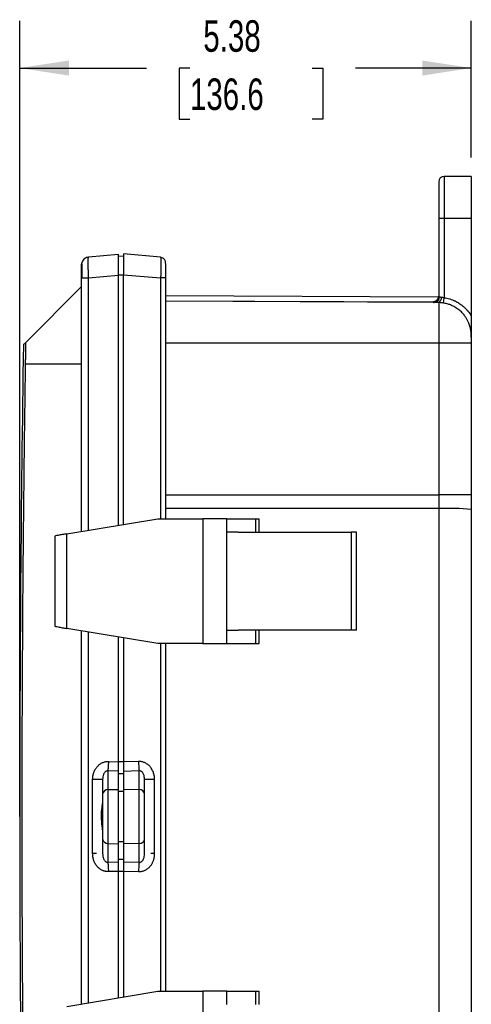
# Model space of a CAD drawing. Header units: inches. Extents: x 1.1 to 48.4, y 1.1 to 37.1.
# Tile 19 of 22: x 29.4 to 34.8, y 13.7 to 25.4. Entities that reach past the tile are written whole.
import ezdxf

# ---------------------------------------------------------------- set-up
doc = ezdxf.new("R2010")
doc.units = ezdxf.units.IN
doc.header["$LTSCALE"] = 4.5
doc.header["$MEASUREMENT"] = 0
doc.layers.add('DIMENSIONS', color=140, linetype='Continuous', lineweight=25)
doc.styles.add('SLDTEXTSTYLE0', font='TXT', dxfattribs={"width": 0.7})
doc.dimstyles.new('SLDDIMSTYLE0', dxfattribs={"dimtxt": 0.382324, "dimasz": 0.585, "dimexe": 0, "dimexo": 0.0625, "dimgap": 0.095581, "dimtad": 0, "dimtih": 1, "dimtoh": 1, "dimrnd": 1e-09, "dimzin": 12, "dimdsep": 46, "dimtxsty": 'SLDTEXTSTYLE0', "dimsah": 1, "dimcen": 0.09, "dimadec": 0, "dimazin": 3, "dimtfac": 1, "dimtofl": 0, "dimtmove": 0, "dimatfit": 3, "dimfxl": 0, "dimfrac": 2, "dimtolj": 1, "dimtzin": 12, "dimarcsym": 0})

# ---------------------------------------------------------------- blocks, each defined once
blk = doc.blocks.new('_D')
at = {"layer": 'DIMENSIONS'}
for p, q in [((29.384, 16.125), (29.384, 25.378)), ((34.761, 23.75), (34.761, 25.378)), ((29.384, 24.815), (30.893, 24.815)), ((31.411, 24.815), (31.283, 24.815)), ((31.283, 24.815), (31.283, 24.208)), ((32.865, 24.815), (32.994, 24.815)), ((32.994, 24.815), (32.994, 24.208)), ((34.761, 24.815), (33.383, 24.815)), ((31.283, 24.208), (31.411, 24.208)), ((32.994, 24.208), (32.865, 24.208))]:
    blk.add_line(p, q, dxfattribs=at)
for points in [[(29.384, 24.815), (29.969, 24.725), (29.969, 24.905)], [(34.761, 24.815), (34.176, 24.905), (34.176, 24.725)]]:
    blk.add_solid(points, dxfattribs=at)
at = {"layer": 'DIMENSIONS', "char_height": 0.375, "attachment_point": 1, "style": 'SLDTEXTSTYLE0'}
for s, insert in [('5.38', (31.57, 25.384)), ('136.6', (31.411, 24.691))]:
    blk.add_mtext(s, dxfattribs=dict(at, insert=insert))

msp = doc.modelspace()

# ---------------------------------------------------------------- linework, layer by layer
for p, q in [((34.438, 23.525), (34.438, 23.025)), ((34.761, 23.525), (34.438, 23.525)), ((34.761, 23.525), (34.761, 23.025)), ((34.373, 23.025), (34.373, 22.089)), ((34.438, 23.025), (34.373, 23.025)), ((34.438, 23.025), (34.438, 22.08)), ((34.761, 23.025), (34.438, 23.025)), ((34.761, 23.025), (34.761, 21.862)), ((30.202, 22.561), (30.203, 22.566)), ((30.203, 22.566), (30.202, 22.561)), ((30.203, 22.566), (30.561, 22.598)), ((30.621, 22.571), (30.561, 22.573)), ((31.062, 22.564), (30.621, 22.603)), ((31.062, 22.564), (31.063, 22.559)), ((30.121, 22.477), (30.124, 22.492)), ((30.124, 22.478), (30.127, 22.476)), ((31.121, 22.499), (31.119, 22.511)), ((30.121, 19.296), (30.121, 22.317)), ((30.203, 22.317), (30.561, 22.348)), ((30.203, 19.31), (30.203, 22.317)), ((30.561, 22.354), (30.621, 22.354)), ((30.561, 19.37), (30.561, 22.348)), ((30.621, 22.354), (31.062, 22.315)), ((30.621, 19.38), (30.621, 22.354)), ((31.062, 22.315), (31.062, 19.448)), ((31.121, 22.315), (31.121, 19.448)), ((29.455, 21.546), (30.121, 22.213)), ((34.372, 22.086), (31.121, 22.101)), ((34.373, 22.094), (34.372, 22.082)), ((34.428, 22.016), (34.438, 22.08)), ((31.121, 22.043), (34.307, 22.029)), ((34.325, 22.024), (31.121, 22.038)), ((34.307, 22.029), (34.307, 22.032)), ((34.307, 22.029), (34.307, 22.024)), ((34.373, 22.022), (34.373, 21.54)), ((34.761, 21.609), (34.761, 21.54)), ((34.373, 21.54), (31.121, 21.54)), ((34.373, 21.54), (34.373, 19.733)), ((34.761, 21.54), (34.373, 21.54)), ((34.761, 21.54), (34.761, 19.733)), ((30.121, 21.29), (29.454, 21.29)), ((31.121, 19.733), (34.373, 19.733)), ((34.373, 19.733), (34.373, 19.569)), ((34.761, 19.733), (34.373, 19.733)), ((34.373, 19.569), (31.121, 19.57)), ((34.373, 19.569), (34.373, 12.231)), ((29.946, 19.267), (31.029, 19.448)), ((31.029, 19.448), (31.563, 19.448)), ((31.563, 19.448), (31.563, 17.96)), ((31.851, 19.448), (31.563, 19.448)), ((31.851, 19.287), (31.851, 19.448)), ((31.851, 19.448), (32.193, 19.448)), ((32.193, 19.448), (32.193, 19.287)), ((32.193, 19.448), (32.237, 19.448)), ((32.237, 19.287), (32.237, 19.448)), ((29.802, 19.24), (29.802, 18.167)), ((29.946, 18.14), (29.946, 19.267)), ((31.851, 18.12), (31.851, 19.287)), ((31.985, 19.287), (31.851, 19.287)), ((31.985, 19.287), (33.33, 19.287)), ((33.33, 19.287), (33.33, 18.12)), ((33.395, 18.12), (33.395, 19.287)), ((31.029, 17.96), (29.946, 18.14)), ((31.851, 17.96), (31.851, 18.12)), ((31.851, 18.12), (31.985, 18.12)), ((33.33, 18.12), (31.985, 18.12)), ((32.193, 18.12), (32.193, 17.96)), ((32.237, 17.96), (32.237, 18.12)), ((30.561, 16.553), (30.561, 18.038)), ((30.621, 18.028), (30.621, 16.551)), ((31.563, 17.96), (31.029, 17.96)), ((31.062, 17.96), (31.062, 13.82)), ((31.121, 17.96), (31.121, 13.82)), ((31.563, 17.96), (31.851, 17.96)), ((31.851, 17.96), (32.193, 17.96)), ((32.193, 17.96), (32.237, 17.96)), ((30.444, 16.557), (30.561, 16.553)), ((30.621, 16.551), (30.561, 16.551)), ((30.798, 16.557), (30.621, 16.551)), ((30.561, 16.44), (30.435, 16.444)), ((30.435, 16.444), (30.435, 16.222)), ((30.561, 16.224), (30.561, 16.44)), ((30.807, 16.444), (30.621, 16.438)), ((30.621, 16.438), (30.621, 16.225)), ((30.807, 16.222), (30.807, 16.444)), ((30.252, 15.459), (30.252, 16.341)), ((30.371, 16.341), (30.367, 16.341)), ((30.374, 16.36), (30.371, 16.341)), ((30.371, 16.341), (30.371, 16.166)), ((30.561, 16.413), (30.621, 16.411)), ((30.871, 16.341), (30.869, 16.36)), ((30.871, 16.166), (30.871, 16.341)), ((30.875, 16.341), (30.871, 16.341)), ((30.99, 15.459), (30.99, 16.341)), ((30.435, 16.222), (30.561, 16.224)), ((30.435, 16.222), (30.435, 15.578)), ((30.561, 15.576), (30.561, 16.224)), ((30.621, 16.197), (30.561, 16.199)), ((30.621, 16.225), (30.807, 16.222)), ((30.621, 16.225), (30.621, 15.576)), ((30.807, 15.578), (30.807, 16.222)), ((30.37, 15.715), (30.371, 15.702)), ((30.371, 15.635), (30.371, 15.459)), ((30.561, 15.602), (30.621, 15.603)), ((30.871, 15.459), (30.871, 15.635)), ((30.435, 15.578), (30.561, 15.576)), ((30.435, 15.578), (30.435, 15.356)), ((30.561, 15.36), (30.561, 15.576)), ((30.807, 15.578), (30.621, 15.576)), ((30.621, 15.576), (30.621, 15.362)), ((30.807, 15.356), (30.807, 15.578)), ((30.371, 15.459), (30.367, 15.459)), ((30.371, 15.459), (30.374, 15.44)), ((30.621, 15.39), (30.561, 15.388)), ((30.869, 15.44), (30.871, 15.459)), ((30.875, 15.459), (30.871, 15.459)), ((30.435, 15.356), (30.561, 15.36)), ((30.561, 15.247), (30.444, 15.244)), ((30.561, 15.249), (30.621, 15.249)), ((30.561, 13.742), (30.561, 15.247)), ((30.621, 15.362), (30.807, 15.356)), ((30.621, 15.249), (30.798, 15.244)), ((30.621, 15.249), (30.621, 13.752)), ((29.946, 13.639), (31.029, 13.82)), ((31.029, 13.82), (31.563, 13.82)), ((31.563, 13.82), (31.563, 12.332)), ((31.851, 13.82), (31.563, 13.82)), ((31.851, 13.66), (31.851, 13.82)), ((31.851, 13.82), (32.193, 13.82)), ((32.193, 13.82), (32.193, 13.66)), ((32.193, 13.82), (32.237, 13.82)), ((32.237, 13.66), (32.237, 13.82))]:
    msp.add_line(p, q)
at = {"flags": 128}
msp.add_lwpolyline([(30.203, 13.682), (30.203, 16.183), (30.203, 18.097)], dxfattribs=at)
for centre, radius, start, end in [((34.438, 23.46), 0.065, 90, 180), ((34.308, 22.097), 0.065, 269.7245, 359.9741), ((34.308, 22.089), 0.065, 269.75, 360), ((34.308, 22.094), 0.065, 269.7263, 349.7062), ((34.321, 22.085), 0.0611, 274.3197, 3.8641), ((34.341, 22.079), 0.0648, 299.2081, 7.293), ((389.596, 15.9), 360.212, 179.10574, 180.89426), ((34.469, 16.587), 2.984, 84.3913, 91.8571), ((30.432, 16.161), 0.0609, 87.0888, 175.6896), ((30.81, 16.161), 0.0609, 4.3108, 92.9112), ((30.432, 15.639), 0.0609, 184.3104, 272.9112), ((30.81, 15.639), 0.0609, 267.0888, 355.6892)]:
    msp.add_arc(centre, radius, start, end)
for points, knots in [([(34.373, 23.46), (34.373, 23.46), (34.373, 23.458), (34.373, 23.448), (34.373, 23.44), (34.373, 23.419), (34.373, 23.406), (34.373, 23.373), (34.373, 23.354), (34.373, 23.312), (34.373, 23.288), (34.373, 23.238), (34.373, 23.212), (34.373, 23.159), (34.373, 23.131), (34.373, 23.078), (34.373, 23.051), (34.373, 23.025)], [0, 0, 0, 0, 0.125, 0.125, 0.25, 0.25, 0.375, 0.375, 0.5, 0.5, 0.625, 0.625, 0.75, 0.75, 0.875, 0.875, 1, 1, 1, 1]), ([(30.204, 22.562), (30.196, 22.56), (30.18, 22.558), (30.157, 22.546), (30.138, 22.528), (30.13, 22.512), (30.127, 22.504)], [0, 0, 0, 0, 0.2350734, 0.48648, 0.7450632, 1, 1, 1, 1]), ([(30.203, 22.317), (30.203, 22.334), (30.202, 22.368), (30.2, 22.43), (30.2, 22.498), (30.2, 22.542), (30.201, 22.559), (30.202, 22.561), (30.202, 22.561)], [0, 0, 0, 0, 0.14908, 0.294267, 0.571793, 0.847794, 0.992161, 1, 1, 1, 1]), ([(30.561, 22.348), (30.561, 22.352), (30.561, 22.359), (30.561, 22.369), (30.561, 22.379), (30.561, 22.389), (30.561, 22.399), (30.561, 22.409), (30.561, 22.419), (30.561, 22.428), (30.561, 22.437), (30.561, 22.446), (30.561, 22.455), (30.561, 22.464), (30.561, 22.472), (30.561, 22.481), (30.561, 22.489), (30.561, 22.496), (30.561, 22.504), (30.561, 22.511), (30.561, 22.518), (30.561, 22.527), (30.561, 22.536), (30.561, 22.547), (30.561, 22.557), (30.561, 22.566), (30.561, 22.574), (30.561, 22.581), (30.561, 22.587), (30.561, 22.592), (30.561, 22.595), (30.561, 22.597), (30.561, 22.597), (30.561, 22.598)], [0, 0, 0, 0, 0.026348, 0.052551, 0.078611, 0.104527, 0.1303, 0.155931, 0.181419, 0.206765, 0.23197, 0.257035, 0.281959, 0.306743, 0.331387, 0.355893, 0.38026, 0.404489, 0.428581, 0.452536, 0.476354, 0.500037, 0.543189, 0.586791, 0.630847, 0.675361, 0.720335, 0.765772, 0.811675, 0.858047, 0.90489, 0.952207, 1, 1, 1, 1]), ([(30.621, 22.603), (30.621, 22.603), (30.621, 22.601), (30.621, 22.596), (30.621, 22.591), (30.621, 22.579), (30.621, 22.572), (30.621, 22.553), (30.621, 22.542), (30.621, 22.518), (30.621, 22.504), (30.621, 22.476), (30.621, 22.461), (30.621, 22.43), (30.621, 22.415), (30.621, 22.384), (30.621, 22.368), (30.621, 22.354)], [0, 0, 0, 0, 0.125, 0.125, 0.25, 0.25, 0.375, 0.375, 0.5, 0.5, 0.625, 0.625, 0.75, 0.75, 0.875, 0.875, 1, 1, 1, 1]), ([(31.117, 22.518), (31.114, 22.524), (31.109, 22.535), (31.095, 22.548), (31.079, 22.557), (31.067, 22.559), (31.061, 22.56)], [0, 0, 0, 0, 0.254929, 0.513513, 0.764924, 1, 1, 1, 1]), ([(31.063, 22.559), (31.063, 22.559), (31.063, 22.557), (31.064, 22.54), (31.064, 22.496), (31.064, 22.428), (31.063, 22.366), (31.062, 22.332), (31.062, 22.315)], [0, 0, 0, 0, 0.008328, 0.153145, 0.429775, 0.70639, 0.851211, 1, 1, 1, 1]), ([(31.12, 22.511), (31.119, 22.514), (31.118, 22.52), (31.115, 22.518), (31.114, 22.517)], [0, 0, 0, 0, 0.598212, 1, 1, 1, 1]), ([(30.121, 22.317), (30.121, 22.338), (30.121, 22.359), (30.121, 22.398), (30.121, 22.415), (30.121, 22.437), (30.121, 22.447), (30.121, 22.455), (30.121, 22.46), (30.121, 22.463), (30.121, 22.468), (30.121, 22.472), (30.121, 22.476), (30.121, 22.477), (30.121, 22.477)], [0, 0, 0, 0, 0.25, 0.25, 0.5, 0.5, 0.625, 0.6875, 0.6875, 0.75, 0.75, 0.875, 0.875, 1, 1, 1, 1]), ([(30.134, 22.508), (30.131, 22.507), (30.126, 22.507), (30.124, 22.497), (30.122, 22.492)], [0, 0, 0, 0, 0.518621, 1, 1, 1, 1]), ([(30.122, 22.479), (30.122, 22.472), (30.122, 22.462), (30.122, 22.444), (30.122, 22.439)], [0, 0, 0, 0, 0.7362212, 1, 1, 1, 1]), ([(30.122, 22.439), (30.122, 22.431), (30.122, 22.411), (30.122, 22.367), (30.122, 22.333), (30.122, 22.316)], [0, 0, 0, 0, 0.243048, 0.62165, 1, 1, 1, 1]), ([(31.117, 22.488), (31.118, 22.491), (31.12, 22.497), (31.12, 22.496), (31.121, 22.496)], [0, 0, 0, 0, 0.70643, 1, 1, 1, 1]), ([(31.121, 22.489), (31.121, 22.487), (31.121, 22.481), (31.121, 22.439), (31.121, 22.379), (31.121, 22.336), (31.121, 22.315)], [0, 0, 0, 0, 0.138871, 0.473666, 0.737563, 1, 1, 1, 1]), ([(30.121, 22.317), (30.121, 22.317), (30.123, 22.317), (30.131, 22.317), (30.137, 22.317), (30.153, 22.317), (30.162, 22.317), (30.182, 22.317), (30.193, 22.317), (30.203, 22.317)], [0, 0, 0, 0, 0.25, 0.25, 0.5, 0.5, 0.75, 0.75, 1, 1, 1, 1]), ([(31.121, 22.315), (31.121, 22.315), (31.12, 22.315), (31.114, 22.315), (31.109, 22.315), (31.099, 22.315), (31.092, 22.315), (31.078, 22.315), (31.07, 22.315), (31.062, 22.315)], [0, 0, 0, 0, 0.25, 0.25, 0.5, 0.5, 0.75, 0.75, 1, 1, 1, 1]), ([(34.368, 22.075), (34.368, 22.074), (34.366, 22.068), (34.361, 22.059), (34.352, 22.049), (34.343, 22.042), (34.334, 22.038), (34.328, 22.036), (34.324, 22.035), (34.324, 22.035), (34.324, 22.035)], [0, 0, 0, 0, 0.050409, 0.205512, 0.356559, 0.501274, 0.639697, 0.773456, 0.904246, 1, 1, 1, 1]), ([(34.373, 22.097), (34.373, 22.093), (34.372, 22.085), (34.37, 22.078), (34.368, 22.075)], [0, 0, 0, 0, 0.586934, 1, 1, 1, 1]), ([(34.382, 22.089), (34.382, 22.089), (34.384, 22.089), (34.386, 22.089), (34.389, 22.089), (34.395, 22.088), (34.402, 22.087), (34.405, 22.087)], [0, 0, 0, 0, 0.106231, 0.219209, 0.338968, 0.598248, 1, 1, 1, 1]), ([(34.405, 22.087), (34.407, 22.087), (34.41, 22.086), (34.414, 22.086), (34.419, 22.085), (34.423, 22.084), (34.428, 22.083), (34.433, 22.082), (34.436, 22.081), (34.438, 22.08)], [0, 0, 0, 0, 0.138105, 0.277598, 0.418601, 0.561231, 0.705602, 0.851823, 1, 1, 1, 1]), ([(34.438, 22.08), (34.46, 22.077), (34.493, 22.069), (34.531, 22.056), (34.549, 22.049), (34.558, 22.045), (34.563, 22.043), (34.565, 22.041), (34.566, 22.041), (34.567, 22.041), (34.567, 22.041), (34.584, 22.033), (34.607, 22.019), (34.633, 22.001), (34.646, 21.992), (34.652, 21.987), (34.655, 21.985), (34.657, 21.983), (34.658, 21.983), (34.658, 21.982), (34.658, 21.982), (34.67, 21.973), (34.686, 21.958), (34.704, 21.94), (34.712, 21.93), (34.716, 21.925), (34.718, 21.923), (34.719, 21.922), (34.72, 21.921), (34.72, 21.92), (34.735, 21.902), (34.749, 21.882), (34.761, 21.862)], [0, 0, 0, 0, 0.125, 0.1875, 0.21875, 0.234375, 0.242188, 0.246094, 0.248047, 0.248047, 0.25, 0.25, 0.375, 0.4375, 0.46875, 0.484375, 0.492188, 0.496094, 0.498047, 0.498047, 0.5, 0.5, 0.625, 0.6875, 0.71875, 0.734375, 0.742187, 0.746094, 0.746094, 0.75, 0.75, 1, 1, 1, 1]), ([(34.307, 22.032), (34.308, 22.033), (34.31, 22.034), (34.319, 22.035), (34.328, 22.035), (34.33, 22.035)], [0, 0, 0, 0, 0.4462571, 0.8632433, 1, 1, 1, 1]), ([(34.373, 22.022), (34.37, 22.022), (34.366, 22.022), (34.36, 22.023), (34.353, 22.023), (34.347, 22.023), (34.339, 22.024), (34.332, 22.024), (34.328, 22.024), (34.325, 22.024)], [0, 0, 0, 0, 0.120623, 0.239986, 0.358487, 0.476533, 0.653197, 0.827174, 1, 1, 1, 1]), ([(34.428, 22.016), (34.426, 22.017), (34.422, 22.017), (34.417, 22.018), (34.411, 22.019), (34.405, 22.019), (34.398, 22.02), (34.39, 22.021), (34.381, 22.022), (34.376, 22.022), (34.373, 22.022)], [0, 0, 0, 0, 0.100918, 0.20151, 0.302051, 0.402817, 0.504086, 0.669801, 0.834699, 1, 1, 1, 1]), ([(34.761, 21.609), (34.761, 21.612), (34.761, 21.62), (34.761, 21.632), (34.76, 21.647), (34.759, 21.665), (34.755, 21.693), (34.747, 21.731), (34.73, 21.783), (34.705, 21.833), (34.674, 21.876), (34.642, 21.912), (34.602, 21.946), (34.564, 21.97), (34.534, 21.985), (34.515, 21.993), (34.494, 22.001), (34.473, 22.007), (34.451, 22.013), (34.436, 22.015), (34.428, 22.016)], [0, 0, 0, 0, 0.019578, 0.040625, 0.063218, 0.096587, 0.134186, 0.208662, 0.300749, 0.421117, 0.494676, 0.577774, 0.669037, 0.770638, 0.80666, 0.843561, 0.881344, 0.92001, 0.959562, 1, 1, 1, 1]), ([(34.761, 21.862), (34.761, 21.859), (34.761, 21.853), (34.761, 21.843), (34.761, 21.833), (34.761, 21.823), (34.761, 21.813), (34.761, 21.802), (34.761, 21.784), (34.761, 21.758), (34.761, 21.726), (34.761, 21.694), (34.761, 21.664), (34.761, 21.636), (34.761, 21.617), (34.761, 21.609)], [0, 0, 0, 0, 0.035208, 0.071545, 0.109051, 0.147762, 0.187713, 0.228934, 0.271452, 0.394935, 0.535787, 0.657913, 0.774654, 0.902134, 1, 1, 1, 1]), ([(29.455, 21.546), (29.444, 21.536), (29.428, 21.519), (29.43, 21.521), (29.43, 21.522)], [0, 0, 0, 0, 0.666682, 1, 1, 1, 1]), ([(29.454, 21.29), (29.454, 21.293), (29.454, 21.3), (29.454, 21.31), (29.454, 21.32), (29.454, 21.33), (29.455, 21.345), (29.455, 21.365), (29.455, 21.389), (29.455, 21.412), (29.456, 21.44), (29.456, 21.461), (29.456, 21.485), (29.456, 21.501), (29.456, 21.518), (29.455, 21.528), (29.455, 21.537), (29.455, 21.542), (29.455, 21.545), (29.455, 21.546), (29.455, 21.546), (29.455, 21.546)], [0, 0, 0, 0, 0.024977, 0.049936, 0.074917, 0.099961, 0.125107, 0.187673, 0.250428, 0.312672, 0.37502, 0.499966, 0.504565, 0.62831, 0.690006, 0.751799, 0.813864, 0.875966, 0.917326, 0.958617, 1, 1, 1, 1]), ([(29.454, 10.511), (29.452, 10.611), (29.449, 10.806), (29.445, 11.091), (29.442, 11.36), (29.439, 11.614), (29.434, 12.025), (29.429, 12.554), (29.423, 13.228), (29.419, 13.879), (29.416, 14.441), (29.414, 14.89), (29.414, 15.17), (29.413, 15.395), (29.413, 15.535), (29.413, 15.648), (29.413, 15.718), (29.413, 15.774), (29.413, 15.809), (29.413, 15.837), (29.413, 15.858), (29.413, 15.876), (29.413, 15.89), (29.413, 15.9), (29.413, 15.911), (29.413, 15.925), (29.413, 15.942), (29.413, 15.963), (29.413, 15.992), (29.413, 16.027), (29.413, 16.083), (29.413, 16.153), (29.413, 16.265), (29.413, 16.406), (29.414, 16.63), (29.414, 16.911), (29.416, 17.36), (29.419, 17.921), (29.423, 18.573), (29.429, 19.247), (29.435, 19.831), (29.441, 20.363), (29.447, 20.812), (29.451, 21.126), (29.454, 21.29)], [0, 0, 0, 0, 0.027855, 0.054283, 0.079283, 0.102855, 0.125001, 0.193725, 0.250001, 0.3125, 0.375, 0.40625, 0.4375, 0.453125, 0.46875, 0.476563, 0.484375, 0.488281, 0.492188, 0.494141, 0.496094, 0.498047, 0.499023, 0.5, 0.500977, 0.501953, 0.503906, 0.505859, 0.507812, 0.511719, 0.515625, 0.523437, 0.53125, 0.546875, 0.5625, 0.59375, 0.625, 0.6875, 0.749999, 0.806274, 0.874999, 0.912701, 0.954368, 1, 1, 1, 1]), ([(29.946, 19.267), (29.928, 19.264), (29.909, 19.261), (29.873, 19.255), (29.856, 19.252), (29.829, 19.247), (29.818, 19.244), (29.804, 19.241), (29.802, 19.241), (29.802, 19.24)], [0, 0, 0, 0, 0.25, 0.25, 0.5, 0.5, 0.75, 0.75, 1, 1, 1, 1]), ([(33.395, 19.287), (33.395, 19.287), (33.394, 19.287), (33.393, 19.287), (33.392, 19.287), (33.387, 19.287), (33.382, 19.287), (33.37, 19.287), (33.363, 19.287), (33.351, 19.287), (33.347, 19.287), (33.341, 19.287), (33.339, 19.287), (33.334, 19.287), (33.332, 19.287), (33.33, 19.287)], [0, 0, 0, 0, 0.125, 0.125, 0.25, 0.25, 0.5, 0.5, 0.75, 0.75, 0.875, 0.875, 0.9375, 0.9375, 1, 1, 1, 1]), ([(29.802, 18.167), (29.802, 18.167), (29.804, 18.166), (29.818, 18.163), (29.829, 18.161), (29.856, 18.156), (29.873, 18.152), (29.909, 18.146), (29.928, 18.143), (29.946, 18.14)], [0, 0, 0, 0, 0.25, 0.25, 0.5, 0.5, 0.75, 0.75, 1, 1, 1, 1]), ([(30.121, 13.668), (30.121, 14.412), (30.121, 15.893), (30.121, 17.374), (30.121, 18.111)], [0, 0, 0, 0, 0.5024209, 1, 1, 1, 1]), ([(33.395, 18.12), (33.395, 18.12), (33.394, 18.12), (33.393, 18.12), (33.392, 18.12), (33.387, 18.12), (33.382, 18.12), (33.37, 18.12), (33.363, 18.12), (33.351, 18.12), (33.347, 18.12), (33.341, 18.12), (33.339, 18.12), (33.334, 18.12), (33.332, 18.12), (33.33, 18.12)], [0, 0, 0, 0, 0.125, 0.125, 0.25, 0.25, 0.5, 0.5, 0.75, 0.75, 0.875, 0.875, 0.9375, 0.9375, 1, 1, 1, 1]), ([(30.252, 16.341), (30.252, 16.345), (30.252, 16.351), (30.253, 16.361), (30.254, 16.371), (30.255, 16.38), (30.257, 16.39), (30.259, 16.399), (30.261, 16.409), (30.264, 16.418), (30.267, 16.427), (30.275, 16.446), (30.289, 16.474), (30.316, 16.506), (30.341, 16.526), (30.362, 16.539), (30.378, 16.546), (30.394, 16.551), (30.411, 16.555), (30.427, 16.557), (30.438, 16.557), (30.444, 16.557)], [0, 0, 0, 0, 0.030858, 0.061421, 0.091734, 0.121842, 0.151791, 0.181628, 0.211401, 0.241158, 0.270946, 0.300814, 0.434172, 0.563426, 0.681709, 0.737058, 0.791972, 0.844154, 0.896659, 0.94822, 1, 1, 1, 1]), ([(30.435, 16.444), (30.436, 16.449), (30.437, 16.456), (30.439, 16.471), (30.44, 16.48), (30.441, 16.5), (30.442, 16.511), (30.443, 16.533), (30.444, 16.545), (30.444, 16.557)], [0, 0, 0, 0, 0.25, 0.25, 0.5, 0.5, 0.75, 0.75, 1, 1, 1, 1]), ([(30.561, 16.44), (30.561, 16.442), (30.561, 16.444), (30.561, 16.448), (30.561, 16.452), (30.561, 16.457), (30.561, 16.461), (30.561, 16.465), (30.561, 16.47), (30.561, 16.475), (30.561, 16.479), (30.561, 16.484), (30.561, 16.491), (30.561, 16.501), (30.561, 16.514), (30.561, 16.527), (30.561, 16.54), (30.561, 16.549), (30.561, 16.553)], [0, 0, 0, 0, 0.053013, 0.104524, 0.154535, 0.203044, 0.250053, 0.295561, 0.339569, 0.382076, 0.423082, 0.462589, 0.500595, 0.605302, 0.707589, 0.807464, 0.904932, 1, 1, 1, 1]), ([(30.621, 16.551), (30.621, 16.54), (30.621, 16.529), (30.621, 16.507), (30.621, 16.496), (30.621, 16.476), (30.621, 16.467), (30.621, 16.451), (30.621, 16.444), (30.621, 16.438)], [0, 0, 0, 0, 0.25, 0.25, 0.5, 0.5, 0.75, 0.75, 1, 1, 1, 1]), ([(30.798, 16.557), (30.798, 16.545), (30.799, 16.533), (30.8, 16.511), (30.801, 16.5), (30.803, 16.48), (30.803, 16.471), (30.805, 16.456), (30.806, 16.449), (30.807, 16.444)], [0, 0, 0, 0, 0.25, 0.25, 0.5, 0.5, 0.75, 0.75, 1, 1, 1, 1]), ([(30.99, 16.341), (30.99, 16.345), (30.99, 16.351), (30.989, 16.361), (30.988, 16.371), (30.987, 16.381), (30.984, 16.396), (30.979, 16.415), (30.969, 16.443), (30.952, 16.475), (30.926, 16.507), (30.896, 16.53), (30.869, 16.544), (30.847, 16.551), (30.833, 16.554), (30.82, 16.556), (30.809, 16.557), (30.802, 16.557), (30.798, 16.557)], [0, 0, 0, 0, 0.030851, 0.061966, 0.093354, 0.125026, 0.157, 0.234497, 0.302996, 0.440339, 0.565508, 0.682294, 0.792804, 0.845842, 0.896556, 0.930208, 0.964696, 1, 1, 1, 1]), ([(30.435, 16.444), (30.431, 16.444), (30.424, 16.445), (30.412, 16.44), (30.401, 16.433), (30.387, 16.416), (30.376, 16.391), (30.374, 16.37), (30.374, 16.36)], [0, 0, 0, 0, 0.0906767, 0.1819729, 0.2880343, 0.412832, 0.7425551, 1, 1, 1, 1]), ([(30.869, 16.36), (30.868, 16.37), (30.866, 16.391), (30.855, 16.416), (30.84, 16.433), (30.83, 16.44), (30.818, 16.445), (30.811, 16.444), (30.807, 16.444)], [0, 0, 0, 0, 0.260748, 0.589648, 0.713626, 0.818682, 0.909727, 1, 1, 1, 1]), ([(30.367, 16.341), (30.366, 16.341), (30.363, 16.341), (30.339, 16.341), (30.3, 16.341), (30.268, 16.341), (30.252, 16.341)], [0, 0, 0, 0, 0.1564, 0.4376, 0.7188, 1, 1, 1, 1]), ([(30.99, 16.341), (30.974, 16.341), (30.942, 16.341), (30.904, 16.341), (30.879, 16.341), (30.876, 16.341), (30.875, 16.341)], [0, 0, 0, 0, 0.281189, 0.562379, 0.843568, 1, 1, 1, 1]), ([(30.37, 16.081), (30.369, 16.074), (30.368, 16.052), (30.357, 15.992), (30.354, 15.937), (30.352, 15.9)], [0, 0, 0, 0, 0.149757, 0.424678, 1, 1, 1, 1]), ([(30.371, 16.166), (30.371, 16.155), (30.371, 16.141), (30.371, 16.107), (30.371, 16.087), (30.371, 16.041), (30.371, 16.015), (30.371, 15.959), (30.371, 15.93), (30.371, 15.871), (30.371, 15.841), (30.371, 15.786), (30.371, 15.76), (30.371, 15.714), (30.371, 15.694), (30.371, 15.66), (30.371, 15.646), (30.371, 15.635)], [0, 0, 0, 0, 0.125, 0.125, 0.25, 0.25, 0.375, 0.375, 0.5, 0.5, 0.625, 0.625, 0.75, 0.75, 0.875, 0.875, 1, 1, 1, 1]), ([(30.871, 15.635), (30.871, 15.646), (30.871, 15.66), (30.871, 15.694), (30.871, 15.714), (30.871, 15.76), (30.871, 15.786), (30.871, 15.841), (30.871, 15.871), (30.871, 15.93), (30.871, 15.959), (30.871, 16.015), (30.871, 16.041), (30.871, 16.087), (30.871, 16.107), (30.871, 16.141), (30.871, 16.155), (30.871, 16.166)], [0, 0, 0, 0, 0.125, 0.125, 0.25, 0.25, 0.375, 0.375, 0.5, 0.5, 0.625, 0.625, 0.75, 0.75, 0.875, 0.875, 1, 1, 1, 1]), ([(30.352, 15.9), (30.355, 15.861), (30.358, 15.805), (30.368, 15.749), (30.369, 15.731), (30.369, 15.728)], [0, 0, 0, 0, 0.646267, 0.934165, 1, 1, 1, 1]), ([(30.371, 15.9), (30.368, 15.9), (30.361, 15.9), (30.356, 15.9), (30.352, 15.9)], [0, 0, 0, 0, 0.390602, 1, 1, 1, 1]), ([(30.444, 15.244), (30.441, 15.244), (30.436, 15.244), (30.427, 15.244), (30.419, 15.245), (30.411, 15.246), (30.403, 15.248), (30.395, 15.25), (30.386, 15.252), (30.376, 15.256), (30.362, 15.262), (30.347, 15.271), (30.331, 15.282), (30.312, 15.3), (30.289, 15.326), (30.273, 15.357), (30.264, 15.383), (30.259, 15.401), (30.255, 15.42), (30.253, 15.44), (30.253, 15.453), (30.252, 15.459)], [0, 0, 0, 0, 0.026124, 0.052083, 0.077944, 0.103769, 0.129626, 0.155578, 0.181689, 0.208024, 0.262699, 0.318309, 0.377144, 0.436739, 0.565748, 0.699393, 0.758929, 0.818376, 0.87812, 0.938539, 1, 1, 1, 1]), ([(30.374, 15.44), (30.374, 15.431), (30.376, 15.41), (30.387, 15.385), (30.401, 15.368), (30.412, 15.36), (30.424, 15.356), (30.431, 15.356), (30.435, 15.356)], [0, 0, 0, 0, 0.257306, 0.587171, 0.711976, 0.81809, 0.909381, 1, 1, 1, 1]), ([(30.798, 15.244), (30.8, 15.244), (30.805, 15.244), (30.812, 15.244), (30.818, 15.244), (30.825, 15.245), (30.834, 15.247), (30.847, 15.249), (30.869, 15.257), (30.896, 15.27), (30.919, 15.289), (30.934, 15.304), (30.943, 15.315), (30.952, 15.327), (30.96, 15.341), (30.967, 15.355), (30.974, 15.37), (30.979, 15.386), (30.984, 15.403), (30.987, 15.421), (30.989, 15.44), (30.99, 15.453), (30.99, 15.459)], [0, 0, 0, 0, 0.021297, 0.0423, 0.063002, 0.083398, 0.103487, 0.154267, 0.207207, 0.317686, 0.434299, 0.476893, 0.521261, 0.567448, 0.615431, 0.665117, 0.716513, 0.769682, 0.824633, 0.881314, 0.939746, 1, 1, 1, 1]), ([(30.807, 15.356), (30.811, 15.356), (30.818, 15.356), (30.83, 15.36), (30.84, 15.368), (30.855, 15.384), (30.866, 15.41), (30.868, 15.431), (30.869, 15.44)], [0, 0, 0, 0, 0.090339, 0.181387, 0.286432, 0.410323, 0.738991, 1, 1, 1, 1]), ([(30.444, 15.244), (30.444, 15.255), (30.443, 15.267), (30.442, 15.29), (30.441, 15.301), (30.44, 15.321), (30.439, 15.33), (30.437, 15.345), (30.436, 15.351), (30.435, 15.356)], [0, 0, 0, 0, 0.25, 0.25, 0.5, 0.5, 0.75, 0.75, 1, 1, 1, 1]), ([(30.561, 15.247), (30.561, 15.25), (30.561, 15.255), (30.561, 15.262), (30.561, 15.269), (30.561, 15.277), (30.561, 15.284), (30.561, 15.291), (30.561, 15.298), (30.561, 15.306), (30.561, 15.313), (30.561, 15.321), (30.561, 15.329), (30.561, 15.338), (30.561, 15.346), (30.561, 15.354), (30.561, 15.358), (30.561, 15.36)], [0, 0, 0, 0, 0.052536, 0.105812, 0.159828, 0.214586, 0.270088, 0.326333, 0.383323, 0.441059, 0.499542, 0.57036, 0.646214, 0.727105, 0.813033, 0.903998, 1, 1, 1, 1]), ([(30.621, 15.362), (30.621, 15.357), (30.621, 15.35), (30.621, 15.334), (30.621, 15.324), (30.621, 15.304), (30.621, 15.293), (30.621, 15.271), (30.621, 15.26), (30.621, 15.249)], [0, 0, 0, 0, 0.25, 0.25, 0.5, 0.5, 0.75, 0.75, 1, 1, 1, 1]), ([(30.807, 15.356), (30.806, 15.351), (30.805, 15.345), (30.803, 15.33), (30.803, 15.321), (30.801, 15.301), (30.8, 15.29), (30.799, 15.267), (30.798, 15.255), (30.798, 15.244)], [0, 0, 0, 0, 0.25, 0.25, 0.5, 0.5, 0.75, 0.75, 1, 1, 1, 1])]:
    msp.add_open_spline(points, degree=3, knots=knots)
for points in [[(34.373, 22.089), (34.373, 22.089), (34.376, 22.089), (34.382, 22.089)], [(34.761, 19.733), (34.761, 19.674), (34.761, 19.615), (34.761, 19.556)], [(34.761, 19.556), (34.761, 17.119), (34.761, 14.682), (34.761, 12.244)], [(30.297, 15.459), (30.282, 15.459), (30.267, 15.459), (30.252, 15.459)], [(30.99, 15.459), (30.975, 15.459), (30.96, 15.459), (30.945, 15.459)]]:
    msp.add_open_spline(points, degree=3)
at = {"layer": 'DIMENSIONS'}
msp.add_line((29.384, 15.9), (29.384, 22.802), dxfattribs=at)

# ---------------------------------------------------------------- dimensions: what is measured, and where the dimension line sits
dim = msp.add_linear_dim(base=(34.761, 24.815), p1=(29.384, 15.9), p2=(34.761, 23.525), dimstyle='SLDDIMSTYLE0', dxfattribs=at)
dim.commit()
dim.dimension.update_dxf_attribs({"geometry": '_D', "text_midpoint": (32.138, 24.815), "dimtype": 160})

doc.saveas('drawing.dxf')
